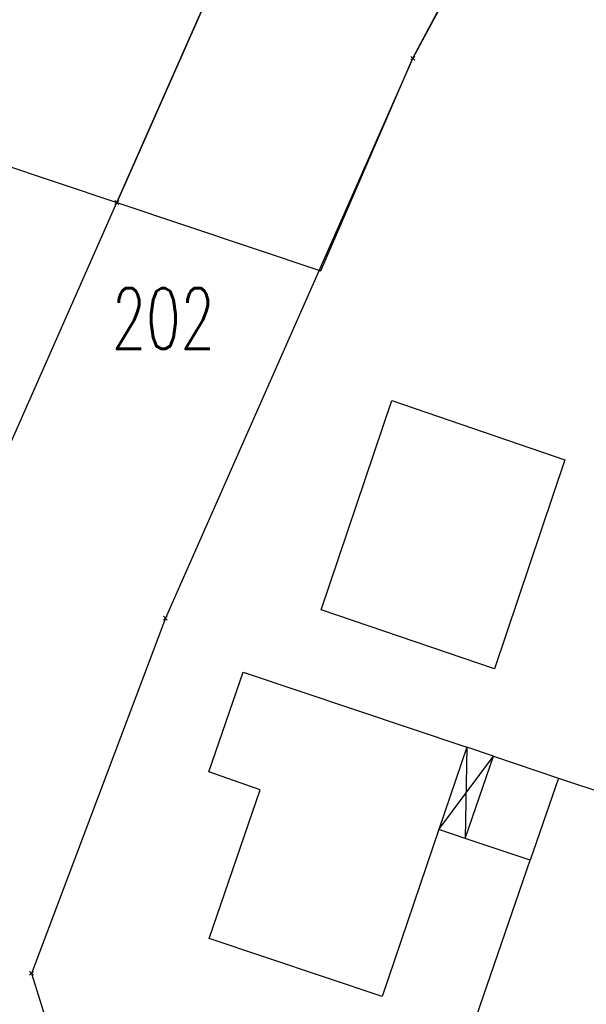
# Model space of a CAD drawing. Extents: x 3409653 to 3410193, y 5788342 to 5789000.
# Tile 17 of 79: x 3409947 to 3409966, y 5788637 to 5788669. Entities that reach past the tile are written whole.
import ezdxf

# ---------------------------------------------------------------- set-up
doc = ezdxf.new("R2010")
doc.units = 0
doc.header["$MEASUREMENT"] = 0
doc.linetypes.add('LINIENART0', pattern=[0])
for name, color, linetype in [('KATASTER', 7, 'Continuous'), ('NULLEBENE', 7, 'Continuous'), ('TOP-HOEHENI', 7, 'Continuous')]:
    doc.layers.add(name, color=color, linetype=linetype)
doc.styles.add('SIMPLEX', font='simplex')

# ---------------------------------------------------------------- blocks, each defined once
blk = doc.blocks.new('GELAEN-109')
at = {"layer": 'NULLEBENE', "color": 1, "linetype": 'LINIENART0'}
for p, q in [((-0.188, 0.188), (0.188, -0.188)), ((-0.188, -0.188), (0.188, 0.188))]:
    blk.add_line(p, q, dxfattribs=at)

msp = doc.modelspace()

# ---------------------------------------------------------------- linework, layer by layer
at = {"layer": 'KATASTER', "color": 92, "linetype": 'LINIENART0'}
for p, q in [((3409960.42, 5788667.95), (3409970.49, 5788686.78)), ((3409954.01, 5788670.77), (3409950.66, 5788663.19)), ((3409957.39, 5788660.94), (3409960.42, 5788667.95)), ((3409950.66, 5788663.19), (3409957.39, 5788660.94))]:
    msp.add_line(p, q, dxfattribs=at)
at = {"layer": 'TOP-HOEHENI', "color": 95, "linetype": 'LINIENART0'}
for p, q in [((3409970.495, 5788686.786), (3409960.423, 5788667.947)), ((3409925.367, 5788671.686), (3409950.663, 5788663.19)), ((3409950.663, 5788663.19), (3409954.014, 5788670.769)), ((3409960.423, 5788667.947), (3409952.261, 5788649.479)), ((3409945.831, 5788652.263), (3409950.663, 5788663.19)), ((3409950.66, 5788663.19), (3409957.39, 5788660.94)), ((3409950.66, 5788663.19), (3409957.39, 5788660.94)), ((3409957.403, 5788649.75), (3409959.726, 5788656.656)), ((3409959.726, 5788656.656), (3409965.431, 5788654.698)), ((3409965.431, 5788654.698), (3409963.113, 5788647.803)), ((3409963.113, 5788647.803), (3409957.403, 5788649.75)), ((3409952.261, 5788649.479), (3409947.846, 5788637.761)), ((3409953.696, 5788644.404), (3409954.829, 5788647.693)), ((3409954.829, 5788647.693), (3409962.203, 5788645.219)), ((3409962.203, 5788645.219), (3409961.279, 5788642.504)), ((3409962.203, 5788645.219), (3409962.151, 5788642.214)), ((3409963.086, 5788644.923), (3409962.203, 5788645.219)), ((3409961.279, 5788642.504), (3409963.086, 5788644.923)), ((3409962.151, 5788642.214), (3409963.086, 5788644.923)), ((3409963.086, 5788644.923), (3409965.228, 5788644.204)), ((3409955.391, 5788643.819), (3409953.696, 5788644.404)), ((3409965.228, 5788644.204), (3409964.297, 5788641.5)), ((3409965.228, 5788644.204), (3409975.142, 5788640.878)), ((3409953.701, 5788638.911), (3409955.391, 5788643.819)), ((3409961.279, 5788642.504), (3409959.407, 5788636.999)), ((3409962.151, 5788642.214), (3409961.279, 5788642.504)), ((3409964.297, 5788641.5), (3409962.151, 5788642.214)), ((3409962.403, 5788635.995), (3409964.297, 5788641.5)), ((3409959.407, 5788636.999), (3409953.701, 5788638.911)), ((3409947.846, 5788637.761), (3409949.304, 5788633.061))]:
    msp.add_line(p, q, dxfattribs=at)

# ---------------------------------------------------------------- block references
at = {"layer": 'TOP-HOEHENI', "xscale": 0.333, "yscale": 0.333}
for p in [(3409960.423, 5788667.947), (3409950.663, 5788663.19), (3409952.261, 5788649.479), (3409947.846, 5788637.761)]:
    msp.add_blockref('GELAEN-109', p, dxfattribs=at)

# ---------------------------------------------------------------- texts
at = {"layer": 'TOP-HOEHENI', "color": 95, "linetype": 'LINIENART0', "style": 'SIMPLEX', "width": 0.66046}
msp.add_text('202', height=2, dxfattribs=at).set_placement((3409950.496, 5788658.36))

doc.saveas('drawing.dxf')
